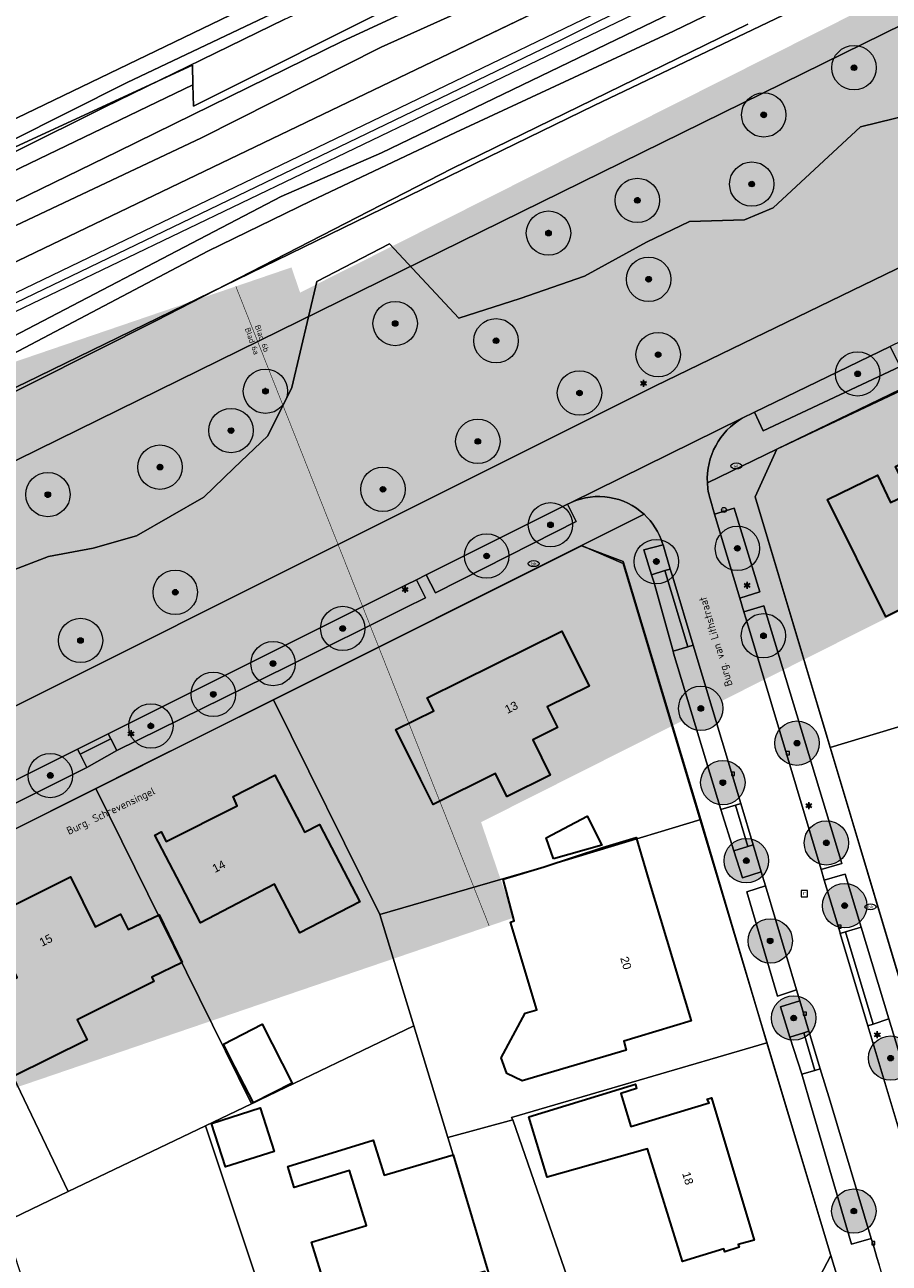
# Model space of a CAD drawing. Header units: millimetres. Extents: x 162876 to 168130, y 402614 to 405602.
# Tile 113 of 256: x 165261 to 165339, y 403719 to 403830. Entities that reach past the tile are written whole.
import ezdxf
from ezdxf.enums import TextEntityAlignment as Align

# ---------------------------------------------------------------- set-up
doc = ezdxf.new("R2010")
doc.units = ezdxf.units.MM
doc.linetypes.add('X-CA190022.004-UO-TXT_Tekst 1op200_v0.1$0$AL-TEKENBLADGRENS', pattern=[11.5, 2.5, -1.5, 1, -1.5, 1, -1.5, 2.5])
for name, color, linetype, lineweight in [('X-CA190022.004-UO-BGT_Ondergrond$0$B-WE-KL-WATER_PUT-S', 170, 'Continuous', 25), ('X-CA190022.004-UO-BGT_Ondergrond$0$GE_203_VGOHaag_Lijn_GEM', 253, 'X-CA190022.004-UO-BGT_Ondergrond$0$Heg', 9), ('X-CA190022.004-UO-BGT_Ondergrond$0$GE_244_Taludlijn_Lijn_GEM', 253, 'Continuous', 9), ('X-CA190022.004-UO-BGT_Ondergrond$0$GE_251_SPRTrein_as_Lijn_GEM', 253, 'Continuous', 9), ('X-CA190022.004-UO-BGT_Ondergrond$0$GE_314_WGDRijbaanLokaleweg_Vlak_GEM', 253, 'Continuous', 9), ('X-CA190022.004-UO-BGT_Ondergrond$0$GE_317_WGDVoetpad_Vlak_GEM', 253, 'Continuous', 9), ('X-CA190022.004-UO-BGT_Ondergrond$0$GE_322_WGDInrit_Vlak_GEM', 253, 'Continuous', 9), ('X-CA190022.004-UO-BGT_Ondergrond$0$GE_366_OWGBerm_groenvoorziening_Vlak_GEM', 253, 'Continuous', 9), ('X-CA190022.004-UO-BGT_Ondergrond$0$GE_367_OWGBerm_groenvoorziening_grasenk_GEM', 253, 'Continuous', 9), ('X-CA190022.004-UO-BGT_Ondergrond$0$GE_401_OTDErf_Vlak_GEM', 253, 'Continuous', 9), ('X-CA190022.004-UO-BGT_Ondergrond$0$GE_4502_GBKN_Huisnummer_Lijn_GEM', 7, 'Continuous', 9), ('X-CA190022.004-UO-BGT_Ondergrond$0$GE_476_BTDGraslandagrarisch_Vlak_GEM', 253, 'Continuous', 9), ('X-CA190022.004-UO-BGT_Ondergrond$0$GE_478_BTDGroenvoorziening_bosplantsoen_GEM', 253, 'Continuous', 9), ('X-CA190022.004-UO-BGT_Ondergrond$0$GE_504_WTDWaterloop_sloot_Vlak_GEM', 253, 'Continuous', 9), ('X-CA190022.004-UO-BGT_Ondergrond$0$GE_541_OWTOever_slootkant_Vlak_GEM', 253, 'Continuous', 9), ('X-CA190022.004-UO-BGT_Ondergrond$0$GE_601_PNDgrondvlakpand_Vlak_MV_GEM', 34, 'Continuous', 35), ('X-CA190022.004-UO-BGT_Ondergrond$0$GE_814_BRDVerkeersbord_Punt_GEM', 7, 'Continuous', 25), ('X-CA190022.004-UO-BGT_Ondergrond$0$GE_861_PALLichtmast_Punt_GEM', 202, 'Continuous', 25), ('X-CA190022.004-UO-BGT_Ondergrond$0$GE_882_PutBrandkraan_Punt_GEM', 150, 'Continuous', 25), ('X-CA190022.004-UO-BGT_Ondergrond$0$GE_885_PutInspectieofRioolput_Punt_GEM', 253, 'Continuous', 9), ('X-CA190022.004-UO-BGT_Ondergrond$0$GE_886_PutKolk_Punt_GEM', 253, 'Continuous', 9), ('X-CA190022.004-UO-BGT_Ondergrond$0$N-WE-RI-PUT_INSPECTIE-S', 253, 'Continuous', 9), ('X-CA190022.004-UO-DWM_Beplanting_v0.1$0$B-WE-GR-BOOM-S AFKOMSTIG UIT BGT', 252, 'Continuous', 0), ('X-CA190022.004-UO-KAD_Percelen$0$B-WE-KG-GRENS_PERCEEL-GV', 150, 'Continuous', 9), ('X-CA190022.004-UO-TXT_Tekst 1op200_v0.1$0$BLADEN', 7, 'Continuous', 25), ('X-CA190022.004-UO-TXT_Tekst 1op200_v0.1$0$X-XX-AL-T35', 7, 'Continuous', 35), ('X-CA190022.004-UO-TXT_Tekst 1op200_v0.1$0$X-XX-AL-TEKENBLADGRENS-G', 7, 'X-CA190022.004-UO-TXT_Tekst 1op200_v0.1$0$AL-TEKENBLADGRENS', 35)]:
    doc.layers.add(name, color=color, linetype=linetype, lineweight=lineweight)
doc.layers.add('X-CA190022.004-UO-DWM_Beplanting_v0.1$0$B-WE-GR-BOOM-S AFKOMSTIG UIT BOMENBESTAND GEMEENTE', color=252, linetype='Continuous')
doc.layers.add('X-CA190022.004-UO-TXT_Tekst 1op200_v0.1$0$X-XX-AL-VERWIJZING-V', color=253, linetype='Continuous', lineweight=0, transparency=0.4)
doc.styles.add('X-CA190022.004-UO-BGT_Ondergrond$0$BGT_NAR', font='arial.ttf', dxfattribs={"height": 1})
doc.styles.add('X-CA190022.004-UO-BGT_Ondergrond$0$NLCS-ISO', font='NLCS-ISO.ttf')
doc.styles.add('X-CA190022.004-UO-TXT_Tekst 1op200_v0.1$0$NLCS-ISO-M200-T25', font='NLCS-ISO.ttf', dxfattribs={"height": 0.5})
doc.styles.add('X-CA190022.004-UO-TXT_Tekst 1op200_v0.1$0$NLCS-ISO-M200-T35', font='NLCS-ISO.ttf', dxfattribs={"height": 0.7})
doc.linetypes.add('X-CA190022.004-UO-BGT_Ondergrond$0$Heg', pattern='A,5,-1.5,[2,dgnlstyle-meierijstad.shx,S=0.007937,R=45,X=0,Y=0],-1.5', length=8)

# ---------------------------------------------------------------- blocks, each defined once
blk = doc.blocks.new('X-CA190022.004-UO-BGT_Ondergrond$0$SRI-KOLK-SO')
at = {"color": 0, "linetype": 'ByBlock', "lineweight": 18}
blk.add_lwpolyline([(-1.125, -1.125), (1.125, -1.125), (1.125, 1.125), (-1.125, 1.125)], close=True, dxfattribs=at)
at = {"color": 0, "linetype": 'ByBlock', "lineweight": 18, "style": 'X-CA190022.004-UO-BGT_Ondergrond$0$NLCS-ISO'}
blk.add_text('k', height=1.5, dxfattribs=at).set_placement((0, 0), align=Align.MIDDLE_CENTER)
blk = doc.blocks.new('X-CA190022.004-UO-BGT_Ondergrond$0$IMGEOKolk')
at = {"xscale": 5, "yscale": 5, "zscale": 5}
blk.add_blockref('X-CA190022.004-UO-BGT_Ondergrond$0$SRI-KOLK-SO', (0, 0), dxfattribs=at)
blk = doc.blocks.new('X-CA190022.004-UO-BGT_Ondergrond$0$SKL-WATER_BRANDKRAAN_BRANDPUT-SO')
at = {"color": 0, "linetype": 'ByBlock', "lineweight": 18}
blk.add_ellipse((0, 0), major_axis=(2.5, 0), ratio=0.54, dxfattribs=at)
at = {"color": 0, "linetype": 'ByBlock', "lineweight": 18, "style": 'X-CA190022.004-UO-BGT_Ondergrond$0$NLCS-ISO'}
blk.add_text('bk', height=1.5, dxfattribs=at).set_placement((0.16, 0), align=Align.MIDDLE_CENTER)
blk = doc.blocks.new('X-CA190022.004-UO-BGT_Ondergrond$0$IMGEOBrandkraanput')
at = {"xscale": 5, "yscale": 5, "zscale": 5}
blk.add_blockref('X-CA190022.004-UO-BGT_Ondergrond$0$SKL-WATER_BRANDKRAAN_BRANDPUT-SO', (0, 0), dxfattribs=at)
blk = doc.blocks.new('X-CA190022.004-UO-BGT_Ondergrond$0$SIE-WEG_PAAL_VERKEERSBORD-SO')
at = {"linetype": 'ByBlock', "lineweight": 18}
blk.add_circle((0, 0), 1.5, dxfattribs=at)
at = {"linetype": 'ByBlock', "lineweight": 18, "style": 'X-CA190022.004-UO-BGT_Ondergrond$0$NLCS-ISO'}
blk.add_text('vb', height=1.5, dxfattribs=at).set_placement((0, 0.13), align=Align.MIDDLE_CENTER)
blk = doc.blocks.new('X-CA190022.004-UO-BGT_Ondergrond$0$IMGEOVerkeersbord')
at = {"xscale": 5, "yscale": 5, "zscale": 5}
blk.add_blockref('X-CA190022.004-UO-BGT_Ondergrond$0$SIE-WEG_PAAL_VERKEERSBORD-SO', (0, 0), dxfattribs=at)
blk = doc.blocks.new('X-CA190022.004-UO-BGT_Ondergrond$0$N-SIE-WEG_LICHTMAST-SO')
h = blk.add_hatch(color=256)
h.paths.add_polyline_path([(1.16, 0.5, 0.658505), (-1.16, 0.5)])
h.paths.add_polyline_path([(-1.16, -0.5, 0.658505), (1.16, -0.5)])
at = {"flags": 128}
for points in [[(-2.19, 1.27), (-1.1, 0.63)], [(-1.16, 0.5), (1.16, 0.5)], [(0, 1.27), (0, 2.53)], [(1.1, 0.63), (2.19, 1.27)], [(-2.19, -1.27), (-1.1, -0.63)], [(-1.16, -0.5), (1.16, -0.5)], [(0, -1.27), (0, -2.53)], [(2.19, -1.27), (1.1, -0.63)]]:
    blk.add_lwpolyline(points, dxfattribs=at)
at = {"ltscale": 0.5}
blk.add_circle((0, 0), 1.27, dxfattribs=at)
at = {"style": 'X-CA190022.004-UO-BGT_Ondergrond$0$NLCS-ISO'}
blk.add_attdef('TYPE', text='', height=1.8, dxfattribs=at).set_placement((0, 2.53), align=Align.BOTTOM_CENTER)
blk = doc.blocks.new('X-CA190022.004-UO-BGT_Ondergrond$0$IMGEOLichtmastpaal')
at = {"xscale": 5, "yscale": 5, "zscale": 5}
blk.add_blockref('X-CA190022.004-UO-BGT_Ondergrond$0$N-SIE-WEG_LICHTMAST-SO', (0, 6.4), dxfattribs=at)
blk = doc.blocks.new('X-CA190022.004-UO-BGT_Ondergrond$0$SRI-PUT_INSPECTIEPUT_RIOOLPUT-SO')
at = {"color": 0, "linetype": 'ByBlock', "lineweight": 18}
blk.add_lwpolyline([(-1.12, -1.12), (1.12, -1.12), (1.12, 1.12), (-1.12, 1.12)], close=True, dxfattribs=at)
at = {"color": 0, "linetype": 'ByBlock', "lineweight": 18, "style": 'X-CA190022.004-UO-BGT_Ondergrond$0$NLCS-ISO'}
blk.add_text('r', height=1.5, dxfattribs=at).set_placement((0, 0.28), align=Align.MIDDLE_CENTER)
blk = doc.blocks.new('X-CA190022.004-UO-BGT_Ondergrond$0$IMGEOInspectierioolput')
at = {"layer": 'X-CA190022.004-UO-BGT_Ondergrond$0$N-WE-RI-PUT_INSPECTIE-S', "xscale": 10, "yscale": 10, "zscale": 10}
blk.add_blockref('X-CA190022.004-UO-BGT_Ondergrond$0$SRI-PUT_INSPECTIEPUT_RIOOLPUT-SO', (0, 0), dxfattribs=at)
blk = doc.blocks.new('X-CA190022.004-UO-BGT_Ondergrond$0$SKL-WATER_WATERLEIDINGPUT-SO')
at = {"color": 0, "linetype": 'ByBlock', "lineweight": 18}
blk.add_ellipse((0, 0), major_axis=(2.5, 0), ratio=0.54, dxfattribs=at)
at = {"color": 0, "linetype": 'ByBlock', "lineweight": 18, "style": 'X-CA190022.004-UO-BGT_Ondergrond$0$NLCS-ISO'}
blk.add_text('wl', height=1.5, dxfattribs=at).set_placement((0, 0), align=Align.MIDDLE_CENTER)
blk = doc.blocks.new('X-CA190022.004-UO-DWM_Beplanting_v0.1$0$SGR-BOOM_01-SO')
at = {"linetype": 'ByBlock', "lineweight": 18}
h = blk.add_hatch(color=0, dxfattribs=at)
h.dxf.hatch_style = 1
edge = h.paths.add_edge_path()
edge.add_arc((0, 0), 0.25, 0, 360)
at = {"color": 0, "linetype": 'ByBlock', "lineweight": 18}
for radius in [2, 0.25]:
    blk.add_circle((0, 0), radius, dxfattribs=at)
blk = doc.blocks.new('X-CA190022.004-UO-DWM_Beplanting_v0.1$0$IMGEOBoom')
at = {"transparency": 33554457}
h = blk.add_hatch(color=256, dxfattribs=at)
h.dxf.hatch_style = 1
edge = h.paths.add_edge_path()
edge.add_arc((0, 0), 100, 0, 360)
edge = h.paths.add_edge_path(flags=17)
edge.add_arc((0, 0), 12.5, 0, 360)
h = blk.add_hatch()
h.set_pattern_fill('ANGLE', color=256)
h.set_pattern_definition([(0, (0, 0), (0, 6.985), [5.08, -1.905]), (90, (0, 0), (-6.985, 4e-16), [5.08, -1.905])])
edge = h.paths.add_edge_path(flags=17)
edge.add_arc((0, 0), 12.5, 0, 360)
at = {"xscale": 50, "yscale": 50, "zscale": 50}
blk.add_blockref('X-CA190022.004-UO-DWM_Beplanting_v0.1$0$SGR-BOOM_01-SO', (0, 0), dxfattribs=at)

msp = doc.modelspace()

# ---------------------------------------------------------------- hatches: boundary and pattern name
at = {"layer": 'X-CA190022.004-UO-TXT_Tekst 1op200_v0.1$0$X-XX-AL-VERWIJZING-V'}
h = msp.add_hatch(color=256, dxfattribs=at)
h.dxf.hatch_style = 1
h.paths.add_polyline_path([(165464.919, 403840.427), (165429.383, 403874.578), (165436.637, 403882.126), (165438.662, 403884.233), (165419.079, 403887.244), (165428.612, 403878.083), (165285.905, 403806.186), (165302.209, 403758.452)])
h = msp.add_hatch(color=256, dxfattribs=at)
h.dxf.hatch_style = 1
h.paths.add_polyline_path([(165302.209, 403758.452), (165298.044, 403756.354), (165275.564, 403800.976), (165285.905, 403806.186), (165285.128, 403808.459), (165201.445, 403779.876), (165209.977, 403755.179), (165220.83, 403721.042), (165305.15, 403749.843)])
h = msp.add_hatch(color=256, dxfattribs=at)
h.dxf.hatch_style = 1
h.paths.add_polyline_path([(165285.905, 403806.186), (165275.564, 403800.976), (165298.044, 403756.354), (165302.209, 403758.452)], flags=17)

# ---------------------------------------------------------------- linework, layer by layer
at = {"layer": 'X-CA190022.004-UO-BGT_Ondergrond$0$GE_203_VGOHaag_Lijn_GEM'}
msp.add_line((165317.41, 403773.738), (165321.488, 403760.148), dxfattribs=at)
at = {"layer": 'X-CA190022.004-UO-BGT_Ondergrond$0$GE_244_Taludlijn_Lijn_GEM'}
for p, q in [((165207.914, 403783.806), (165464.701, 403907.211)), ((165299.601, 403817.378), (165326.253, 403830.4)), ((165272.912, 403803.643), (165299.601, 403817.378)), ((165256.206, 403795.263), (165272.912, 403803.643))]:
    msp.add_line(p, q, dxfattribs=at)
at = {"layer": 'X-CA190022.004-UO-BGT_Ondergrond$0$GE_251_SPRTrein_as_Lijn_GEM'}
for p, q in [((165206.967, 403780.505), (165459.506, 403902.202)), ((165207.634, 403779.154), (165460.152, 403900.711)), ((165309.412, 403828.969), (165321.41, 403834.969)), ((165199.759, 403776.134), (165309.412, 403828.969))]:
    msp.add_line(p, q, dxfattribs=at)
at = {"layer": 'X-CA190022.004-UO-BGT_Ondergrond$0$GE_314_WGDRijbaanLokaleweg_Vlak_GEM', "flags": 128}
for points in [[(165310.202, 403787.211), (165310.008, 403787.114), (165308.254, 403786.237), (165297.275, 403780.744), (165296.379, 403780.296), (165295.456, 403779.834), (165294.562, 403779.387), (165268.62, 403766.41), (165265.86, 403765.029), (165252.758, 403758.475), (165252.57, 403758.381), (165246.135, 403755.162), (165246.096, 403755.142), (165234.414, 403749.298), (165231.732, 403754.658), (165317.94, 403797.77), (165450.872, 403862.295)], [(165398.286, 403830.065), (165365.213, 403814.02), (165365.034, 403813.933), (165361.758, 403812.343), (165346.234, 403804.812), (165339.068, 403801.335), (165326.857, 403795.411), (165325.738, 403794.868), (165310.337, 403787.273)], [(165310.337, 403787.273), (165325.738, 403794.868)], [(165322.84, 403787.59), (165323.248, 403786.227), (165325.523, 403778.629), (165325.887, 403777.414), (165326.083, 403776.76), (165332.845, 403754.176), (165333.132, 403753.218), (165334.552, 403748.473), (165334.567, 403748.422), (165337.063, 403740.087)], [(165342.739, 403703.083), (165338.076, 403718.533), (165337.87, 403719.219), (165337.613, 403720.075), (165337.36, 403720.92), (165333.65, 403733.288), (165332.77, 403736.221), (165331.755, 403739.604), (165330.937, 403742.334), (165330.639, 403743.33), (165327.822, 403752.723), (165327.445, 403753.98), (165326.712, 403756.421), (165325.6, 403760.131), (165321.319, 403774.405), (165319.484, 403780.522), (165319.26, 403781.271), (165318.607, 403783.446), (165318.604, 403783.456), (165318.57, 403783.57)], [(165337.063, 403740.087), (165339.854, 403730.765)]]:
    msp.add_lwpolyline(points, dxfattribs=at)
at = {"layer": 'X-CA190022.004-UO-BGT_Ondergrond$0$GE_314_WGDRijbaanLokaleweg_Vlak_GEM'}
for centre, radius, start, end in [((165328.997, 403789.355), 6.404, 120.58916, 182.91705), ((165328.946, 403789.344), 6.353, 182.8379, 196.02217), ((165312.808, 403781.764), 6.038, 47.32644, 114.15404), ((165311.3, 403784.999), 2.469, 112.94364, 116.39115), ((165312.809, 403781.762), 6.038, 17.42141, 47.34903)]:
    msp.add_arc(centre, radius, start, end, dxfattribs=at)
at = {"layer": 'X-CA190022.004-UO-BGT_Ondergrond$0$GE_317_WGDVoetpad_Vlak_GEM', "flags": 128}
for points in [[(165325.738, 403794.868), (165326.857, 403795.411), (165327.621, 403793.735), (165339.98, 403799.513), (165347.094, 403803.171), (165362.648, 403810.66), (165366.049, 403812.297), (165380.865, 403819.26), (165399.129, 403828.253), (165404.983, 403831.214), (165410.955, 403834.139), (165414.101, 403835.622), (165429.088, 403843.027), (165436.132, 403846.493), (165454.828, 403855.568), (165455.146, 403855.716), (165454.377, 403857.324), (165455.396, 403857.728), (165456.783, 403858.278)], [(165456.61, 403853.94), (165400.609, 403826.814), (165366.847, 403810.46), (165328.86, 403792.06), (165322.601, 403789.029)], [(165355.936, 403847.398), (165319.561, 403829.744), (165299.899, 403820.627), (165286.904, 403814.465), (165277.579, 403809.919), (165256.652, 403798.902), (165246.094, 403793.15), (165232.508, 403786.987), (165214.047, 403779.662), (165208.509, 403776.963), (165208.16, 403777.689), (165208.313, 403777.778), (165213.949, 403780.601), (165218.964, 403782.861), (165230.972, 403787.816), (165241.242, 403792.881), (165247.366, 403795.437), (165255.308, 403799.755), (165284.196, 403814.846), (165293.243, 403818.777), (165325.329, 403834.292)], [(165322.601, 403789.029), (165328.86, 403792.06), (165326.91, 403787.77), (165346.27, 403723.08)], [(165342.968, 403720.364), (165342.68, 403721.328), (165342.358, 403722.405), (165344.344, 403722.963), (165342.097, 403730.375), (165340.147, 403729.788), (165339.854, 403730.765), (165341.802, 403731.348), (165338.958, 403740.73), (165336.453, 403748.994), (165335.002, 403753.778), (165334.764, 403753.706), (165333.132, 403753.218), (165332.845, 403754.176), (165334.494, 403754.669), (165334.712, 403754.735), (165327.675, 403777.95), (165325.887, 403777.414), (165325.523, 403778.629), (165327.317, 403779.217), (165325.001, 403786.77), (165323.248, 403786.227), (165322.84, 403787.59)], [(165311.26, 403783.38), (165232.28, 403743.86), (165231.613, 403742.426), (165230.174, 403745.282), (165230.407, 403745.399), (165246.853, 403753.629), (165253.583, 403756.826), (165266.686, 403763.376), (165269.392, 403764.902), (165284.767, 403772.478), (165295.378, 403777.758), (165297.216, 403778.68), (165296.379, 403780.296), (165297.275, 403780.744), (165298.095, 403779.125), (165308.944, 403784.612), (165310.791, 403785.546), (165310.008, 403787.114), (165310.202, 403787.211)], [(165316.9, 403786.203), (165311.26, 403783.38)], [(165335.691, 403712.833), (165333.72, 403719.38), (165321.488, 403760.148), (165317.41, 403773.738), (165315, 403781.77), (165311.26, 403783.38), (165316.9, 403786.203)], [(165318.57, 403783.57), (165318.604, 403783.456), (165316.866, 403782.996), (165317.56, 403780.761), (165317.792, 403780.015)], [(165317.792, 403780.015), (165319.507, 403773.859), (165319.56, 403773.685), (165323.8, 403759.607), (165324.995, 403755.881), (165325.766, 403753.438), (165327.445, 403753.98), (165327.822, 403752.723), (165326.161, 403752.182), (165328.915, 403742.772), (165330.639, 403743.33), (165330.937, 403742.334), (165329.202, 403741.814), (165330.02, 403739.084), (165331.119, 403735.726), (165331.993, 403732.733), (165335.59, 403720.413), (165337.36, 403720.92), (165337.613, 403720.075), (165337.87, 403719.219), (165338.076, 403718.533)], [(165243.566, 403683.507), (165242.22, 403689.18), (165245.34, 403687.81), (165331.74, 403715.59), (165333.72, 403719.38), (165335.691, 403712.833)]]:
    msp.add_lwpolyline(points, dxfattribs=at)
at = {"layer": 'X-CA190022.004-UO-BGT_Ondergrond$0$GE_317_WGDVoetpad_Vlak_GEM', "extrusion": (0, 0, -1)}
for centre, radius, start, end in [((-165328.997, 403789.355), 6.404, 357.08295, 59.41084), ((-165328.946, 403789.344), 6.353, 343.97783, 357.1621), ((-165312.808, 403781.764), 6.038, 65.84596, 132.67356), ((-165311.3, 403784.999), 2.469, 63.60885, 67.05636), ((-165312.809, 403781.762), 6.038, 132.65097, 162.57859)]:
    msp.add_arc(centre, radius, start, end, dxfattribs=at)
at = {"layer": 'X-CA190022.004-UO-BGT_Ondergrond$0$GE_322_WGDInrit_Vlak_GEM', "flags": 128}
for points in [[(165318.776, 403781.126), (165320.84, 403774.261), (165319.507, 403773.859), (165317.792, 403780.015), (165317.56, 403780.761), (165318.776, 403781.126)], [(165319.26, 403781.271), (165319.484, 403780.522), (165321.319, 403774.405), (165320.84, 403774.261), (165318.776, 403781.126), (165319.26, 403781.271)], [(165268.848, 403765.965), (165266.084, 403764.582), (165265.86, 403765.029), (165268.62, 403766.41), (165268.848, 403765.965)], [(165269.392, 403764.902), (165266.686, 403763.376), (165266.084, 403764.582), (165268.848, 403765.965), (165269.392, 403764.902)], [(165325.12, 403759.991), (165326.235, 403756.271), (165324.995, 403755.881), (165323.8, 403759.607), (165325.12, 403759.991)], [(165325.6, 403760.131), (165326.712, 403756.421), (165326.235, 403756.271), (165325.12, 403759.991), (165325.6, 403760.131)], [(165335.046, 403748.567), (165337.537, 403740.248), (165337.063, 403740.087), (165334.567, 403748.422), (165335.046, 403748.567)], [(165336.453, 403748.994), (165338.958, 403740.73), (165337.537, 403740.248), (165335.046, 403748.567), (165336.453, 403748.994)], [(165331.755, 403739.604), (165332.77, 403736.221), (165332.291, 403736.077), (165331.276, 403739.46), (165331.755, 403739.604)], [(165331.276, 403739.46), (165332.291, 403736.077), (165331.119, 403735.726), (165330.02, 403739.084), (165331.276, 403739.46)]]:
    msp.add_lwpolyline(points, dxfattribs=at)
at = {"layer": 'X-CA190022.004-UO-BGT_Ondergrond$0$GE_366_OWGBerm_groenvoorziening_Vlak_GEM', "flags": 128}
msp.add_lwpolyline([(165339.98, 403799.513), (165327.621, 403793.735), (165326.857, 403795.411), (165339.068, 403801.335), (165339.292, 403800.888), (165339.98, 403799.513)], dxfattribs=at)
at = {"layer": 'X-CA190022.004-UO-BGT_Ondergrond$0$GE_367_OWGBerm_groenvoorziening_grasenk_GEM', "flags": 128}
for points in [[(165293.243, 403818.777), (165284.196, 403814.846), (165255.308, 403799.755), (165247.366, 403795.437), (165241.242, 403792.881), (165230.972, 403787.816), (165218.964, 403782.861), (165213.949, 403780.601), (165208.313, 403777.778), (165207.932, 403778.55), (165207.634, 403779.154), (165206.967, 403780.505), (165206.793, 403780.855), (165205.831, 403782.805), (165207.914, 403783.806), (165464.701, 403907.211), (165473.164, 403911.845), (165493.413, 403921.777), (165496.769, 403924.303), (165499.833, 403927.674), (165503.305, 403931.968)], [(165503.305, 403931.968), (165499.833, 403927.674), (165496.769, 403924.303), (165493.413, 403921.777), (165473.164, 403911.845), (165464.701, 403907.211), (165207.914, 403783.806)], [(165466.261, 403885.063), (165462.062, 403883.216), (165460.702, 403891.202), (165460.119, 403894.625), (165460.137, 403897.876), (165460.145, 403899.354), (165448.387, 403893.737), (165436.153, 403888.417), (165412.295, 403876.591), (165391.509, 403867.064), (165368.435, 403854.932), (165343.545, 403843.011), (165325.329, 403834.292), (165293.243, 403818.777)], [(165458.165, 403865.835), (165453.492, 403863.567), (165450.872, 403862.295), (165317.94, 403797.77), (165231.732, 403754.658), (165230.844, 403754.214), (165229.928, 403753.755), (165229.746, 403753.668)], [(165326.253, 403830.4), (165299.601, 403817.378), (165272.912, 403803.643), (165256.206, 403795.263), (165229.972, 403783.719), (165217.185, 403775.662), (165213.554, 403770.879), (165210.682, 403769.804), (165209.755, 403774.729), (165209.161, 403776.066), (165208.99, 403775.962), (165208.509, 403776.963), (165214.047, 403779.662), (165232.508, 403786.987), (165246.094, 403793.15), (165256.652, 403798.902), (165277.579, 403809.919), (165286.904, 403814.465), (165299.899, 403820.627), (165319.561, 403829.744), (165355.936, 403847.398)], [(165192.289, 403835.106), (165195.197, 403827.174), (165197.254, 403821.698), (165200.178, 403812.3), (165202.253, 403806.54), (165204.579, 403801.607), (165207.277, 403797.733), (165209.875, 403795.641), (165214.29, 403793.861), (165215.899, 403793.522), (165217.266, 403793.138), (165220.866, 403793.814), (165231.133, 403797.735), (165240.381, 403802.413), (165253.267, 403808.932), (165277.035, 403820.147), (165293.207, 403828.305), (165310.981, 403836.343)], [(165258.938, 403780.738), (165263.25, 403782.39), (165267.261, 403783.151), (165271.154, 403784.275), (165277.219, 403787.746), (165279.936, 403790.354), (165282.987, 403793.266), (165285.159, 403797.624), (165287.413, 403807.194), (165293.963, 403810.581), (165300.198, 403803.883), (165305.718, 403805.652), (165311.517, 403807.677), (165317.122, 403810.72), (165320.992, 403812.602), (165325.931, 403812.759), (165328.541, 403813.833), (165336.393, 403821.14), (165351.727, 403824.887)], [(165308.944, 403784.612), (165298.095, 403779.125), (165297.275, 403780.744), (165308.254, 403786.237), (165310.008, 403787.114), (165310.791, 403785.546), (165308.944, 403784.612)], [(165323.248, 403786.227), (165325.001, 403786.77), (165327.317, 403779.217), (165325.523, 403778.629), (165323.248, 403786.227)], [(165318.607, 403783.446), (165319.26, 403781.271), (165318.776, 403781.126), (165317.56, 403780.761), (165316.866, 403782.996), (165318.604, 403783.456), (165318.607, 403783.446)], [(165295.378, 403777.758), (165284.767, 403772.478), (165269.392, 403764.902), (165268.848, 403765.965), (165268.62, 403766.41), (165294.562, 403779.387), (165295.456, 403779.834), (165296.379, 403780.296), (165297.216, 403778.68), (165295.378, 403777.758)], [(165327.675, 403777.95), (165334.712, 403754.735), (165334.494, 403754.669), (165332.845, 403754.176), (165326.083, 403776.76), (165325.887, 403777.414), (165327.675, 403777.95)], [(165321.319, 403774.405), (165325.6, 403760.131), (165325.12, 403759.991), (165323.8, 403759.607), (165319.56, 403773.685), (165319.507, 403773.859), (165320.84, 403774.261), (165321.319, 403774.405)], [(165266.686, 403763.376), (165253.583, 403756.826), (165252.982, 403758.028), (165252.758, 403758.475), (165265.86, 403765.029), (165266.084, 403764.582), (165266.686, 403763.376)], [(165326.712, 403756.421), (165327.445, 403753.98), (165325.766, 403753.438), (165324.995, 403755.881), (165326.235, 403756.271), (165326.712, 403756.421)], [(165335.002, 403753.778), (165336.453, 403748.994), (165335.046, 403748.567), (165334.567, 403748.422), (165334.552, 403748.473), (165333.132, 403753.218), (165334.764, 403753.706), (165335.002, 403753.778)], [(165327.822, 403752.723), (165330.639, 403743.33), (165328.915, 403742.772), (165326.161, 403752.182), (165327.822, 403752.723)], [(165330.937, 403742.334), (165331.755, 403739.604), (165331.276, 403739.46), (165330.02, 403739.084), (165329.202, 403741.814), (165330.937, 403742.334)], [(165338.958, 403740.73), (165341.802, 403731.348), (165339.854, 403730.765), (165337.063, 403740.087), (165337.537, 403740.248), (165338.958, 403740.73)], [(165333.65, 403733.288), (165337.36, 403720.92), (165335.59, 403720.413), (165331.993, 403732.733), (165331.119, 403735.726), (165332.291, 403736.077), (165332.77, 403736.221), (165333.65, 403733.288)]]:
    msp.add_lwpolyline(points, dxfattribs=at)
at = {"layer": 'X-CA190022.004-UO-BGT_Ondergrond$0$GE_401_OTDErf_Vlak_GEM', "flags": 128}
for points in [[(165456.61, 403853.94), (165460.148, 403852.164), (165462.301, 403841.619), (165481.356, 403755.59), (165481.746, 403753.829), (165480.17, 403751.51), (165479.488, 403751.348), (165475.327, 403750.358), (165458.109, 403746.262), (165446.436, 403743.485), (165411.175, 403735.097), (165405.018, 403733.632), (165371.994, 403725.776), (165359.274, 403722.75), (165350.15, 403720.58), (165346.27, 403723.08), (165326.91, 403787.77), (165328.86, 403792.06), (165366.847, 403810.46), (165400.609, 403826.814), (165456.61, 403853.94)], [(165350.488, 403787.836), (165352.414, 403783.797), (165344.724, 403779.965), (165343.695, 403782.131), (165342.155, 403781.399), (165343.16, 403779.19), (165338.68, 403776.96), (165333.42, 403787.54), (165337.93, 403789.72), (165339.1, 403787.26), (165340.74, 403788.04), (165339.56, 403790.51), (165347.43, 403794.25), (165349.58, 403789.74), (165350.488, 403787.836)], [(165321.488, 403760.148), (165333.72, 403719.38), (165331.74, 403715.59), (165245.34, 403687.81), (165242.22, 403689.18), (165240.728, 403695.474), (165236.109, 403714.964), (165230.28, 403739.56), (165231.613, 403742.426), (165232.28, 403743.86), (165311.26, 403783.38), (165315, 403781.77), (165317.41, 403773.738), (165321.488, 403760.148)], [(165296.76, 403762.32), (165294.54, 403766.8), (165297.94, 403768.48), (165297.36, 403769.65), (165309.48, 403775.67), (165311.95, 403770.7), (165308.18, 403768.84), (165309.09, 403766.98), (165306.87, 403765.88), (165308.45, 403762.68), (165304.57, 403760.77), (165304.532, 403760.751), (165303.498, 403762.833), (165297.887, 403760.046), (165296.76, 403762.32)], [(165276.919, 403749.391), (165275.12, 403752.85), (165272.81, 403757.29), (165273.39, 403757.59), (165273.85, 403756.7), (165280.24, 403759.93), (165279.88, 403760.77), (165283.64, 403762.7), (165285.93, 403758.26), (165286.302, 403757.54), (165287.655, 403758.244), (165291.278, 403751.279), (165285.884, 403748.474), (165283.599, 403752.865), (165276.919, 403749.391)], [(165308.737, 403755.131), (165308.081, 403757.034), (165311.771, 403758.981), (165313.081, 403756.379), (165308.737, 403755.131)], [(165305.184, 403749.543), (165304.19, 403753.312), (165307.88, 403754.42), (165313.185, 403756.173), (165316.175, 403757.071), (165317.34, 403753.19), (165321.14, 403740.53), (165316.35, 403739.09), (165315.074, 403738.707), (165315.279, 403737.908), (165305.918, 403735.121), (165304.539, 403735.789), (165304.009, 403737.221), (165306.178, 403741.233), (165307.235, 403741.544), (165304.863, 403749.447), (165305.184, 403749.543)], [(165272.535, 403744.468), (165272.724, 403744.087), (165265.821, 403740.641), (165266.722, 403738.838), (165260.065, 403735.514), (165256.59, 403742.6), (165260.41, 403744.45), (165257.73, 403749.79), (165265.22, 403753.53), (165267.44, 403749.01), (165269.72, 403750.15), (165270.408, 403748.761), (165273.199, 403750.111), (165275.285, 403745.798), (165272.535, 403744.468)], [(165278.994, 403738.446), (165282.501, 403740.232), (165285.202, 403734.927), (165281.695, 403733.142), (165280.036, 403736.4), (165278.994, 403738.446)], [(165317.203, 403729.019), (165308.155, 403726.464), (165306.499, 403731.894), (165316.13, 403734.83), (165316.22, 403734.45), (165314.8, 403734), (165315.71, 403731.03), (165322.77, 403733.14), (165322.59, 403733.48), (165322.98, 403733.6), (165326.82, 403720.78), (165325.38, 403720.37), (165325.45, 403720.13), (165324.17, 403719.73), (165324.07, 403719.98), (165320.37, 403718.85), (165317.203, 403729.019)], [(165277.929, 403731.298), (165282.303, 403732.693), (165283.554, 403728.77), (165279.18, 403727.375), (165277.929, 403731.298)], [(165299.699, 403728.457), (165301.38, 403722.83), (165304.57, 403712.15), (165304.32, 403712.08), (165302.56, 403717.96), (165296.53, 403716.18), (165297.69, 403712.29), (165292.52, 403710.74), (165292, 403712.44), (165287.4, 403711.06), (165285.96, 403715.85), (165288.201, 403716.541), (165286.942, 403720.594), (165291.877, 403722.086), (165290.343, 403727.048), (165285.361, 403725.505), (165284.792, 403727.419), (165292.499, 403729.779), (165293.468, 403726.617), (165299.699, 403728.457)]]:
    msp.add_lwpolyline(points, dxfattribs=at)
at = {"layer": 'X-CA190022.004-UO-BGT_Ondergrond$0$GE_476_BTDGraslandagrarisch_Vlak_GEM', "flags": 128}
msp.add_lwpolyline([(165286.839, 403833), (165270.313, 403825.141), (165254.453, 403817.155), (165239.404, 403810.087), (165226.965, 403803.96), (165222.456, 403801.81), (165218.412, 403800.075), (165216.839, 403800.086), (165214.819, 403800.69), (165213.277, 403801.615), (165212.487, 403802.312), (165211.256, 403804.871), (165209.698, 403807.682), (165208.439, 403811.512), (165204.351, 403822.787), (165201.43, 403831.316)], dxfattribs=at)
at = {"layer": 'X-CA190022.004-UO-BGT_Ondergrond$0$GE_478_BTDGroenvoorziening_bosplantsoen_GEM', "flags": 128}
for points in [[(165256.206, 403795.263), (165272.912, 403803.643), (165299.601, 403817.378), (165326.253, 403830.4)], [(165351.727, 403824.887), (165336.393, 403821.14), (165328.541, 403813.833), (165325.931, 403812.759), (165320.992, 403812.602), (165317.122, 403810.72), (165311.517, 403807.677), (165305.718, 403805.652), (165300.198, 403803.883), (165293.963, 403810.581), (165287.413, 403807.194), (165285.159, 403797.624), (165282.987, 403793.266), (165279.936, 403790.354), (165277.219, 403787.746), (165271.154, 403784.275), (165267.261, 403783.151), (165263.25, 403782.39), (165258.938, 403780.738)]]:
    msp.add_lwpolyline(points, dxfattribs=at)
at = {"layer": 'X-CA190022.004-UO-BGT_Ondergrond$0$GE_504_WTDWaterloop_sloot_Vlak_GEM', "flags": 128}
for points in [[(165196.976, 403839.889), (165197.383, 403838.449), (165201.642, 403827.735), (165204.951, 403817.636), (165209.399, 403805.955), (165211.911, 403801.66), (165213.317, 403800.413), (165214.511, 403799.743), (165217.322, 403799.28), (165218.276, 403799.21), (165219.449, 403799.478), (165224.209, 403801.476), (165252.205, 403814.913), (165268.282, 403822.912), (165284.53, 403830.827), (165302.427, 403839.131), (165317.766, 403846.622), (165333.626, 403854.136), (165349.516, 403861.577), (165368.563, 403870.62), (165389.757, 403880.801), (165394.37, 403883.117), (165410.855, 403890.87), (165432.998, 403901.193)], [(165310.504, 403838.499), (165289.65, 403828.833), (165269.493, 403818.897), (165252.245, 403810.509)]]:
    msp.add_lwpolyline(points, dxfattribs=at)
at = {"layer": 'X-CA190022.004-UO-BGT_Ondergrond$0$GE_541_OWTOever_slootkant_Vlak_GEM', "flags": 128}
for points in [[(165284.53, 403830.827), (165268.282, 403822.912), (165252.205, 403814.913), (165224.209, 403801.476), (165219.449, 403799.478), (165218.276, 403799.21), (165217.322, 403799.28), (165214.511, 403799.743), (165213.317, 403800.413), (165211.911, 403801.66), (165209.399, 403805.955), (165204.951, 403817.636), (165201.642, 403827.735), (165197.383, 403838.449)], [(165252.245, 403810.509), (165269.493, 403818.897), (165289.65, 403828.833), (165310.504, 403838.499)], [(165310.981, 403836.343), (165293.207, 403828.305), (165277.035, 403820.147), (165253.267, 403808.932), (165240.381, 403802.413), (165231.133, 403797.735), (165220.866, 403793.814), (165217.266, 403793.138), (165215.899, 403793.522), (165214.29, 403793.861), (165209.875, 403795.641), (165207.277, 403797.733), (165204.579, 403801.607), (165202.253, 403806.54), (165200.178, 403812.3), (165197.254, 403821.698), (165195.197, 403827.174), (165192.289, 403835.106)], [(165201.43, 403831.316), (165204.351, 403822.787), (165208.439, 403811.512), (165209.698, 403807.682), (165211.256, 403804.871), (165212.487, 403802.312), (165213.277, 403801.615), (165214.819, 403800.69), (165216.839, 403800.086), (165218.412, 403800.075), (165222.456, 403801.81), (165226.965, 403803.96), (165239.404, 403810.087), (165254.453, 403817.155), (165270.313, 403825.141), (165286.839, 403833)]]:
    msp.add_lwpolyline(points, dxfattribs=at)
at = {"layer": 'X-CA190022.004-UO-BGT_Ondergrond$0$GE_601_PNDgrondvlakpand_Vlak_MV_GEM', "flags": 128}
for points in [[(165350.488, 403787.836), (165352.414, 403783.797), (165344.724, 403779.965), (165343.695, 403782.131), (165342.155, 403781.399), (165343.16, 403779.19), (165338.68, 403776.96), (165333.42, 403787.54), (165337.93, 403789.72), (165339.1, 403787.26), (165340.74, 403788.04), (165339.56, 403790.51), (165347.43, 403794.25), (165349.58, 403789.74), (165350.488, 403787.836)], [(165296.76, 403762.32), (165294.54, 403766.8), (165297.94, 403768.48), (165297.36, 403769.65), (165309.48, 403775.67), (165311.95, 403770.7), (165308.18, 403768.84), (165309.09, 403766.98), (165306.87, 403765.88), (165308.45, 403762.68), (165304.57, 403760.77), (165304.532, 403760.751), (165303.498, 403762.833), (165297.887, 403760.046), (165296.76, 403762.32)], [(165286.302, 403757.54), (165287.655, 403758.244), (165291.278, 403751.279), (165285.884, 403748.474), (165283.599, 403752.865), (165276.919, 403749.391), (165275.12, 403752.85), (165272.81, 403757.29), (165273.39, 403757.59), (165273.85, 403756.7), (165280.24, 403759.93), (165279.88, 403760.77), (165283.64, 403762.7), (165285.93, 403758.26), (165286.302, 403757.54)], [(165308.737, 403755.131), (165308.081, 403757.034), (165311.771, 403758.981), (165313.081, 403756.379), (165308.737, 403755.131)], [(165317.34, 403753.19), (165321.14, 403740.53), (165316.35, 403739.09), (165315.074, 403738.707), (165315.279, 403737.908), (165305.918, 403735.121), (165304.539, 403735.789), (165304.009, 403737.221), (165306.178, 403741.233), (165307.235, 403741.544), (165304.863, 403749.447), (165305.184, 403749.543), (165304.19, 403753.312), (165307.88, 403754.42), (165313.185, 403756.173), (165316.175, 403757.071), (165317.34, 403753.19)], [(165275.285, 403745.798), (165272.535, 403744.468), (165272.724, 403744.087), (165265.821, 403740.641), (165266.722, 403738.838), (165260.065, 403735.514), (165256.59, 403742.6), (165260.41, 403744.45), (165257.73, 403749.79), (165265.22, 403753.53), (165267.44, 403749.01), (165269.72, 403750.15), (165270.408, 403748.761), (165273.199, 403750.111), (165275.285, 403745.798)], [(165278.994, 403738.446), (165282.501, 403740.232), (165285.202, 403734.927), (165281.695, 403733.142), (165280.036, 403736.4), (165278.994, 403738.446)], [(165306.499, 403731.894), (165316.13, 403734.83), (165316.22, 403734.45), (165314.8, 403734), (165315.71, 403731.03), (165322.77, 403733.14), (165322.59, 403733.48), (165322.98, 403733.6), (165326.82, 403720.78), (165325.38, 403720.37), (165325.45, 403720.13), (165324.17, 403719.73), (165324.07, 403719.98), (165320.37, 403718.85), (165317.203, 403729.019), (165308.155, 403726.464), (165306.499, 403731.894)], [(165277.929, 403731.298), (165282.303, 403732.693), (165283.554, 403728.77), (165279.18, 403727.375), (165277.929, 403731.298)], [(165301.38, 403722.83), (165304.57, 403712.15), (165304.32, 403712.08), (165302.56, 403717.96), (165296.53, 403716.18), (165297.69, 403712.29), (165292.52, 403710.74), (165292, 403712.44), (165287.4, 403711.06), (165285.96, 403715.85), (165288.201, 403716.541), (165286.942, 403720.594), (165291.877, 403722.086), (165290.343, 403727.048), (165285.361, 403725.505), (165284.792, 403727.419), (165292.499, 403729.779), (165293.468, 403726.617), (165299.699, 403728.457), (165301.38, 403722.83)]]:
    msp.add_lwpolyline(points, dxfattribs=at)
at = {"layer": 'X-CA190022.004-UO-KAD_Percelen$0$B-WE-KG-GRENS_PERCEEL-GV', "flags": 128}
for points in [[(165235.09, 403972.87), (165235.48, 403970.98), (165224.8, 403961.76), (165163.18, 403968.04), (165128.08, 403946.12), (165189.77, 403851.96), (165196.73, 403847.93), (165211.94, 403806.63), (165215.14, 403802.41), (165220.21, 403802.55), (165323.1, 403852.205), (165302.032, 403912.162), (165301.54, 403912.16), (165294.09, 403915.29), (165292.14, 403917.077), (165285.14, 403923.49), (165257.54, 403955.9), (165250.16, 403971.34)], [(165198.984, 403783.721), (165203.794, 403770.499), (165219.371, 403778.022), (165261.19, 403798.093), (165312.395, 403823.042), (165377.01, 403853.973), (165439.548, 403884.215), (165525.447, 403925.461), (165513.006, 403935.006), (165505.996, 403931.629), (165504.764, 403934.187), (165372.327, 403871.117), (165276.3, 403823), (165276.248, 403824.924), (165211.72, 403793.834), (165208.803, 403792.162), (165203.98, 403789.794), (165205.414, 403786.827)], [(165206.02, 403764.38), (165414.648, 403867.011), (165488.008, 403902.301), (165500.095, 403908.046), (165516.162, 403915.666), (165529.8, 403922.245), (165525.447, 403925.461), (165439.548, 403884.215), (165377.01, 403853.973), (165312.395, 403823.042), (165261.19, 403798.093), (165219.371, 403778.022), (165203.794, 403770.499)], [(165197.616, 403787.482), (165198.984, 403783.721), (165205.414, 403786.827), (165203.98, 403789.794), (165208.803, 403792.162), (165211.72, 403793.834), (165276.248, 403824.924), (165276.2, 403826.7), (165196.7, 403790)], [(165333.667, 403765.189), (165358.012, 403772.535), (165355.74, 403777.297), (165350.488, 403787.836), (165347.43, 403794.25), (165344.837, 403799.606), (165328.86, 403792.06), (165326.91, 403787.77)], [(165230.28, 403739.56), (165232.28, 403743.86), (165251.07, 403753.264), (165267.503, 403761.486), (165271.141, 403763.316), (165283.496, 403769.48), (165311.272, 403783.36), (165315.012, 403781.951), (165321.996, 403758.687), (165327.964, 403738.569), (165333.72, 403719.38), (165331.74, 403715.59), (165312.738, 403709.479), (165306.131, 403707.316), (165287.304, 403701.29), (165268.089, 403695.123), (165245.34, 403687.81), (165242.22, 403689.18), (165236.2, 403714.576)], [(165293.089, 403750.131), (165307.88, 403754.42), (165312.67, 403755.86), (165321.996, 403758.687), (165315.012, 403781.951), (165311.272, 403783.36), (165283.496, 403769.48)], [(165362.958, 403762.1), (165358.012, 403772.535), (165333.667, 403765.189), (165335.033, 403760.58), (165339.715, 403744.989), (165365.221, 403752.678)], [(165293.089, 403750.131), (165283.496, 403769.48), (165271.141, 403763.316), (165267.503, 403761.486), (165281.525, 403733.066), (165296.156, 403740.08)], [(165267.503, 403761.486), (165251.07, 403753.264), (165256.59, 403742.6), (165260.065, 403735.514), (165265.011, 403725.149), (165277.395, 403731.086), (165281.525, 403733.066)], [(165321.996, 403758.687), (165312.67, 403755.86), (165307.88, 403754.42), (165293.089, 403750.131), (165296.156, 403740.08), (165299.225, 403730.02), (165305.065, 403731.631), (165304.96, 403731.835), (165327.964, 403738.569)], [(165265.011, 403725.149), (165260.065, 403735.514), (165256.59, 403742.6), (165251.07, 403753.264), (165232.28, 403743.86), (165230.28, 403739.56), (165236.2, 403714.576), (165259.199, 403722.362)], [(165296.156, 403740.08), (165281.525, 403733.066), (165277.395, 403731.086), (165287.304, 403701.29), (165306.131, 403707.316), (165304.57, 403712.15), (165299.584, 403728.841), (165299.225, 403730.02)], [(165327.964, 403738.569), (165304.96, 403731.835), (165305.065, 403731.631), (165312.738, 403709.479), (165331.74, 403715.59), (165333.72, 403719.38)], [(165277.395, 403731.086), (165265.011, 403725.149), (165259.199, 403722.362), (165268.089, 403695.123), (165287.304, 403701.29)], [(165299.225, 403730.02), (165299.584, 403728.841), (165304.57, 403712.15), (165306.131, 403707.316), (165312.738, 403709.479), (165305.065, 403731.631)]]:
    msp.add_lwpolyline(points, close=True, dxfattribs=at)
for points in [[(165177.83, 403840.55), (165196.7, 403790), (165276.2, 403826.7), (165276.248, 403824.924), (165276.3, 403823), (165372.327, 403871.117), (165507.8, 403939), (165504.3, 403942.15), (165497.079, 403937.449), (165489.46, 403932.49), (165323.1, 403852.205), (165220.21, 403802.55), (165215.14, 403802.41), (165211.94, 403806.63), (165196.73, 403847.93), (165189.77, 403851.96), (165128.08, 403946.12)], [(165432.29, 403842.158), (165414.648, 403867.011), (165206.02, 403764.38), (165209.499, 403754.807), (165213.209, 403743.079), (165216.538, 403731.109), (165219.578, 403719.089), (165228.485, 403680.885), (165237.382, 403642.678), (165241.787, 403624.62), (165246.519, 403606.625)], [(165373.39, 403611.53), (165373.144, 403612.368), (165368.181, 403628.38), (165368.671, 403628.593), (165368.455, 403629.26), (165366.13, 403637.05), (165369.27, 403646.64), (165364.316, 403663.143), (165361.57, 403672.184), (165358.579, 403682.262), (165351.9, 403704.52), (165346.422, 403722.843), (165341.778, 403738.226), (165339.715, 403744.989), (165335.033, 403760.58), (165333.667, 403765.189), (165326.91, 403787.77), (165328.86, 403792.06), (165344.837, 403799.606), (165350.46, 403802.354), (165355.726, 403804.927), (165366.642, 403810.195), (165383.276, 403818.291), (165411.563, 403832.058)]]:
    msp.add_lwpolyline(points, dxfattribs=at)
at = {"layer": 'X-CA190022.004-UO-TXT_Tekst 1op200_v0.1$0$X-XX-AL-TEKENBLADGRENS-G', "const_width": 0.05, "flags": 128}
msp.add_lwpolyline([(165280.114, 403806.746), (165302.941, 403749.089)], dxfattribs=at)

# ---------------------------------------------------------------- block references
at = {"layer": 'X-CA190022.004-UO-BGT_Ondergrond$0$B-WE-KL-WATER_PUT-S', "xscale": 0.2, "yscale": 0.2, "zscale": 0.2}
msp.add_blockref('X-CA190022.004-UO-BGT_Ondergrond$0$SKL-WATER_WATERLEIDINGPUT-SO', (165325.203, 403790.562), dxfattribs=at)
at = {"layer": 'X-CA190022.004-UO-BGT_Ondergrond$0$GE_814_BRDVerkeersbord_Punt_GEM', "xscale": 0.03, "yscale": 0.03, "zscale": 0.02}
msp.add_blockref('X-CA190022.004-UO-BGT_Ondergrond$0$IMGEOVerkeersbord', (165324.095, 403786.596), dxfattribs=at)
at = {"layer": 'X-CA190022.004-UO-BGT_Ondergrond$0$GE_861_PALLichtmast_Punt_GEM', "xscale": 0.025, "yscale": 0.025, "zscale": 0.025}
for p in [(165316.856, 403797.85), (165295.37, 403779.266), (165326.175, 403779.645), (165270.67, 403766.26), (165331.737, 403759.784), (165337.912, 403739.127)]:
    msp.add_blockref('X-CA190022.004-UO-BGT_Ondergrond$0$IMGEOLichtmastpaal', p, dxfattribs=at)
at = {"layer": 'X-CA190022.004-UO-BGT_Ondergrond$0$GE_882_PutBrandkraan_Punt_GEM', "xscale": 0.04, "yscale": 0.04, "zscale": 0.02}
for p in [(165306.947, 403781.759), (165337.298, 403750.823)]:
    msp.add_blockref('X-CA190022.004-UO-BGT_Ondergrond$0$IMGEOBrandkraanput', p, dxfattribs=at)
at = {"layer": 'X-CA190022.004-UO-BGT_Ondergrond$0$GE_885_PutInspectieofRioolput_Punt_GEM', "xscale": 0.025, "yscale": 0.025, "zscale": 0.025}
msp.add_blockref('X-CA190022.004-UO-BGT_Ondergrond$0$IMGEOInspectierioolput', (165331.344, 403752.007), dxfattribs=at)
at = {"layer": 'X-CA190022.004-UO-BGT_Ondergrond$0$GE_886_PutKolk_Punt_GEM', "xscale": 0.025, "yscale": 0.025, "zscale": 0.025}
for p in [(165329.85, 403764.669), (165324.902, 403762.809), (165334.52, 403749.04), (165331.378, 403741.187), (165337.548, 403720.5)]:
    msp.add_blockref('X-CA190022.004-UO-BGT_Ondergrond$0$IMGEOKolk', p, dxfattribs=at)
at = {"layer": 'X-CA190022.004-UO-DWM_Beplanting_v0.1$0$B-WE-GR-BOOM-S AFKOMSTIG UIT BGT', "xscale": 0.02, "yscale": 0.02, "zscale": 0.02}
for p in [(165335.815, 403826.46), (165327.681, 403822.204), (165326.598, 403815.969), (165316.296, 403814.497), (165317.307, 403807.389), (165294.469, 403803.4), (165303.559, 403801.848), (165318.166, 403800.596), (165336.135, 403798.861), (165282.783, 403797.295), (165311.08, 403797.14), (165279.679, 403793.749), (165301.916, 403792.776), (165273.275, 403790.451), (165263.18, 403787.981), (165293.368, 403788.455), (165308.462, 403785.256), (165302.71, 403782.446), (165325.308, 403783.132), (165318.001, 403781.937), (165274.655, 403779.171), (165289.748, 403775.911), (165266.122, 403774.829), (165327.652, 403775.256), (165283.47, 403772.748), (165278.081, 403769.98), (165322.006, 403768.708), (165272.459, 403767.123), (165330.67, 403765.573), (165263.394, 403762.653), (165323.995, 403762.016), (165333.326, 403756.585), (165326.111, 403754.975), (165334.967, 403750.922), (165328.262, 403747.745), (165330.373, 403740.794), (165339.105, 403737.182), (165335.795, 403723.394)]:
    msp.add_blockref('X-CA190022.004-UO-DWM_Beplanting_v0.1$0$IMGEOBoom', p, dxfattribs=at)
at = {"layer": 'X-CA190022.004-UO-DWM_Beplanting_v0.1$0$B-WE-GR-BOOM-S AFKOMSTIG UIT BOMENBESTAND GEMEENTE', "xscale": 0.02, "yscale": 0.02, "zscale": 0.02}
for p in [(165335.815, 403826.46), (165327.681, 403822.204), (165326.598, 403815.969), (165316.296, 403814.497), (165308.284, 403811.549), (165317.307, 403807.389), (165294.469, 403803.4), (165303.559, 403801.848), (165318.166, 403800.596), (165336.135, 403798.861), (165282.783, 403797.295), (165311.08, 403797.14), (165279.679, 403793.749), (165301.916, 403792.776), (165273.275, 403790.451), (165263.18, 403787.981), (165293.368, 403788.455), (165308.462, 403785.256), (165302.71, 403782.446), (165325.308, 403783.132), (165318.001, 403781.937), (165274.655, 403779.171), (165289.748, 403775.911), (165266.122, 403774.829), (165327.652, 403775.256), (165283.47, 403772.748), (165322.006, 403768.708), (165272.459, 403767.123), (165330.67, 403765.573), (165263.394, 403762.653), (165323.995, 403762.016), (165333.326, 403756.585), (165326.111, 403754.975), (165334.967, 403750.922), (165328.262, 403747.745), (165330.373, 403740.794), (165339.105, 403737.182)]:
    msp.add_blockref('X-CA190022.004-UO-DWM_Beplanting_v0.1$0$IMGEOBoom', p, dxfattribs=at)

# ---------------------------------------------------------------- texts
at = {"layer": 'X-CA190022.004-UO-BGT_Ondergrond$0$GE_4502_GBKN_Huisnummer_Lijn_GEM', "style": 'X-CA190022.004-UO-BGT_Ondergrond$0$BGT_NAR'}
for s, rotation, p in [('13', 26.4, (165304.931, 403768.803)), ('14', 26.8, (165278.58, 403754.468)), ('15', 26.5, (165262.996, 403747.809)), ('20', 286.7, (165315.265, 403745.754)), ('18', 286.7, (165320.844, 403726.352))]:
    msp.add_text(s, height=0.75, rotation=rotation, dxfattribs=at).set_placement(p, align=Align.MIDDLE_CENTER)
at = {"layer": 'X-CA190022.004-UO-TXT_Tekst 1op200_v0.1$0$BLADEN', "char_height": 0.5, "attachment_point": 4, "rotation": 289.69156, "style": 'X-CA190022.004-UO-TXT_Tekst 1op200_v0.1$0$NLCS-ISO-M200-T25'}
for s, width, insert in [('Blad 6b', 2.34944, (165282.046, 403803.26)), ('Blad 6a', 2.36936, (165281.148, 403803.011))]:
    msp.add_mtext_dynamic_manual_height_columns(s, width=width, gutter_width=8.75, heights=[0], dxfattribs=dict(at, insert=insert))
at = {"layer": 'X-CA190022.004-UO-TXT_Tekst 1op200_v0.1$0$X-XX-AL-T35', "char_height": 0.7, "attachment_point": 1, "style": 'X-CA190022.004-UO-TXT_Tekst 1op200_v0.1$0$NLCS-ISO-M200-T35'}
for s, insert, rotation in [('Burg. van Lithstraat', (165324.216, 403770.607), 106.68678), ('Burg. Schrevensingel', (165264.775, 403757.933), 25.37115)]:
    msp.add_mtext_dynamic_manual_height_columns(s, width=25.88353, gutter_width=8.75, heights=[0], dxfattribs=dict(at, insert=insert, rotation=rotation))

doc.saveas('drawing.dxf')
